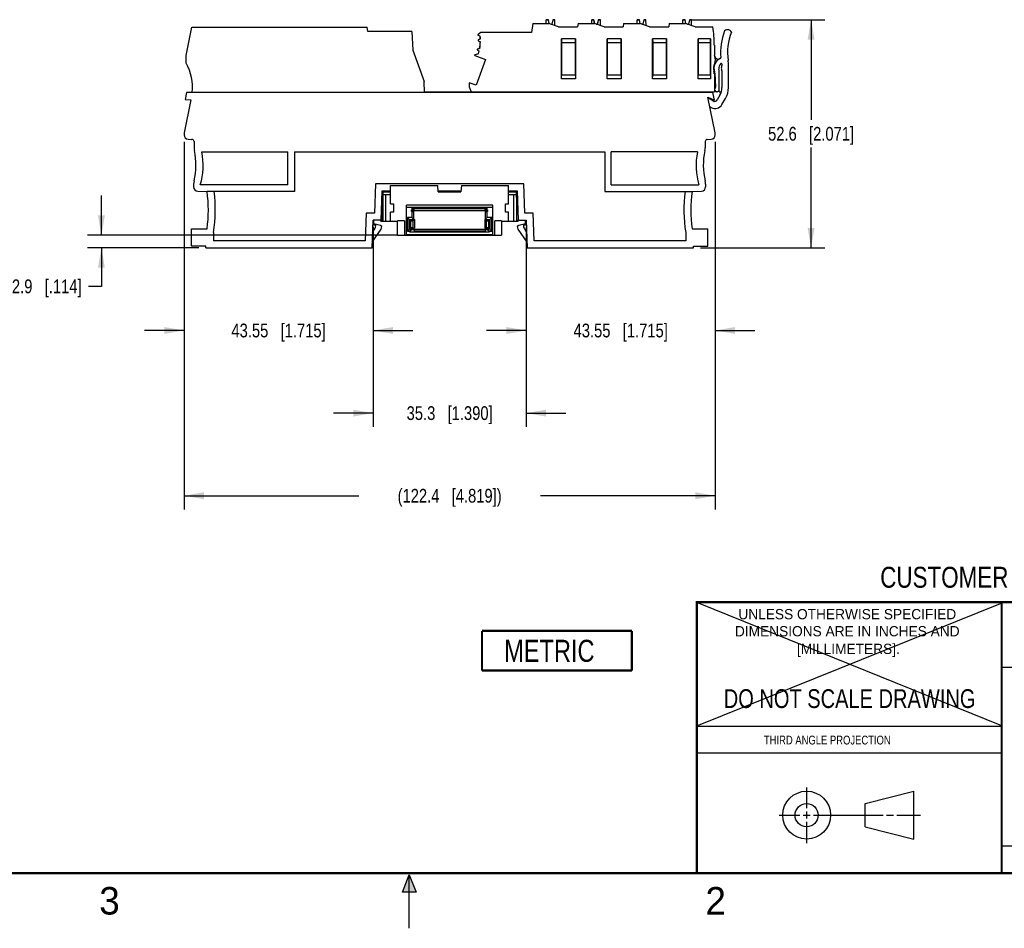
# Model space of a CAD drawing. Header units: inches. Extents: x 0 to 22, y 0 to 17.
# Tile 10 of 24: x 7.5 to 16.4, y 0 to 8.2. Entities that reach past the tile are written whole.
import ezdxf

# ---------------------------------------------------------------- set-up
doc = ezdxf.new("R2010")
doc.units = ezdxf.units.IN
doc.header["$LTSCALE"] = 1.21
doc.header["$MEASUREMENT"] = 0
doc.layers.get('0').update_dxf_attribs({"linetype": 'CONTINUOUS'})
doc.layers.add('DETAIL', color=7, linetype='CONTINUOUS')
doc.layers.add('DIMENSIONS', color=7, linetype='CONTINUOUS')
doc.styles.get("Standard").update_dxf_attribs({"font": 'txt', "width": 0.8})
doc.styles.add('TEXTSTYLE_2', font='txt')
doc.dimstyles.new('DIMSTYLE_1', dxfattribs={"dimtxt": 0.125, "dimasz": 0.18, "dimexe": 0.125, "dimexo": 0.0625, "dimgap": 0.0625, "dimtad": 0, "dimtih": 1, "dimtoh": 1, "dimdsep": 46, "dimtxsty": 'STANDARD', "dimblk": '_FILLED', "dimblk1": '_FILLED', "dimblk2": '_FILLED', "dimcen": 0.09, "dimadec": 0, "dimazin": 0, "dimtp": 0.01, "dimtm": 0.01, "dimtfac": 1, "dimtofl": 0, "dimtmove": 0, "dimatfit": 3, "dimldrblk": '_FILLED', "dimfxl": 1, "dimtolj": 1, "dimarcsym": 0})

# ---------------------------------------------------------------- blocks, each defined once
blk = doc.blocks.new('_FILLED')
at = {"color": 0, "linetype": 'BYBLOCK'}
blk.add_solid([(0, 0), (-1, 0.174), (-1, -0.174)], dxfattribs=at)
blk = doc.blocks.new('*D5')
at = {"layer": 'DIMENSIONS', "color": 2, "linetype": 'CONTINUOUS'}
for p, q in [((13.5649, 8.2469), (14.771, 8.2469)), ((14.646, 8.2469), (14.646, 7.3365)), ((14.646, 6.1761), (14.646, 7.0865)), ((13.6416, 6.1761), (14.771, 6.1761))]:
    blk.add_line(p, q, dxfattribs=at)
at = {"layer": 'DIMENSIONS', "color": 2, "linetype": 'CONTINUOUS', "xscale": 0.18, "yscale": 0.18, "zscale": 0.18}
for p, rotation in [((14.646, 8.2469), 89.9999999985), ((14.646, 6.1761), 270)]:
    blk.add_blockref('_FILLED', p, dxfattribs=dict(at, rotation=rotation))
at = {"layer": 'DIMENSIONS', "color": 2, "linetype": 'CONTINUOUS', "insert": (14.646, 7.274), "char_height": 0.125, "width": 1.225, "attachment_point": 2, "line_spacing_factor": 0.9}
blk.add_mtext('52.6{\\Ftxt.shx;\\W1.000000;\\H0.125000; }[2.071]', dxfattribs=at)
blk = doc.blocks.new('*D6')
at = {"layer": 'DIMENSIONS', "color": 2, "linetype": 'CONTINUOUS'}
for p, q in [((8.207, 6.2902), (8.207, 6.6502)), ((10.8935, 6.2902), (8.082, 6.2902)), ((9.0914, 6.1761), (8.082, 6.1761)), ((8.207, 6.1761), (8.207, 5.8266)), ((8.207, 5.8266), (8.0895, 5.8266))]:
    blk.add_line(p, q, dxfattribs=at)
at = {"layer": 'DIMENSIONS', "color": 2, "linetype": 'CONTINUOUS', "xscale": 0.18, "yscale": 0.18, "zscale": 0.18}
for p, rotation in [((8.207, 6.2902), 270), ((8.207, 6.1761), 90)]:
    blk.add_blockref('_FILLED', p, dxfattribs=dict(at, rotation=rotation))
at = {"layer": 'DIMENSIONS', "color": 2, "linetype": 'CONTINUOUS', "insert": (8.027, 5.8891), "char_height": 0.125, "width": 1.025, "attachment_point": 3, "line_spacing_factor": 0.9}
blk.add_mtext('2.9{\\Ftxt.shx;\\W1.000000;\\H0.125000; }[.114]', dxfattribs=at)
blk = doc.blocks.new('*D7')
at = {"layer": 'DIMENSIONS', "color": 2, "linetype": 'CONTINUOUS'}
for p, q in [((8.957, 7.1391), (8.957, 3.8011)), ((13.7759, 7.1391), (13.7759, 3.8011)), ((8.957, 3.9261), (10.5415, 3.9261)), ((13.7759, 3.9261), (12.1915, 3.9261))]:
    blk.add_line(p, q, dxfattribs=at)
at = {"layer": 'DIMENSIONS', "color": 2, "linetype": 'CONTINUOUS', "xscale": 0.18, "yscale": 0.18, "zscale": 0.18}
for p, rotation in [((8.957, 3.9261), 180), ((13.7759, 3.9261), 1e-10)]:
    blk.add_blockref('_FILLED', p, dxfattribs=dict(at, rotation=rotation))
at = {"layer": 'DIMENSIONS', "color": 2, "linetype": 'CONTINUOUS', "insert": (11.3665, 3.9886), "char_height": 0.125, "width": 1.525, "attachment_point": 2, "line_spacing_factor": 0.9}
blk.add_mtext('(122.4{\\Ftxt.shx;\\W1.000000;\\H0.125000; }[4.819])', dxfattribs=at)
blk = doc.blocks.new('*D8')
at = {"layer": 'DIMENSIONS', "color": 2, "linetype": 'CONTINUOUS'}
for p, q in [((8.957, 7.1391), (8.957, 5.3011)), ((10.6716, 6.3655), (10.6716, 5.3011)), ((8.957, 5.4261), (8.597, 5.4261)), ((10.6716, 5.4261), (11.0316, 5.4261))]:
    blk.add_line(p, q, dxfattribs=at)
at = {"layer": 'DIMENSIONS', "color": 2, "linetype": 'CONTINUOUS', "xscale": 0.18, "yscale": 0.18, "zscale": 0.18}
blk.add_blockref('_FILLED', (8.957, 5.4261), dxfattribs=at)
at = {"layer": 'DIMENSIONS', "color": 2, "linetype": 'CONTINUOUS', "xscale": 0.18, "yscale": 0.18, "zscale": 0.18, "rotation": 180}
blk.add_blockref('_FILLED', (10.6716, 5.4261), dxfattribs=at)
at = {"layer": 'DIMENSIONS', "color": 2, "linetype": 'CONTINUOUS', "insert": (9.8143, 5.4886), "char_height": 0.125, "width": 1.325, "attachment_point": 2, "line_spacing_factor": 0.9}
blk.add_mtext('43.55{\\Ftxt.shx;\\W1.000000;\\H0.125000; }[1.715]', dxfattribs=at)
blk = doc.blocks.new('*D9')
at = {"layer": 'DIMENSIONS', "color": 2, "linetype": 'CONTINUOUS'}
for p, q in [((10.6716, 6.3655), (10.6716, 4.5511)), ((12.0614, 6.3655), (12.0614, 4.5511)), ((10.6716, 4.6761), (10.3116, 4.6761)), ((12.0614, 4.6761), (12.4214, 4.6761))]:
    blk.add_line(p, q, dxfattribs=at)
at = {"layer": 'DIMENSIONS', "color": 2, "linetype": 'CONTINUOUS', "xscale": 0.18, "yscale": 0.18, "zscale": 0.18}
blk.add_blockref('_FILLED', (10.6716, 4.6761), dxfattribs=at)
at = {"layer": 'DIMENSIONS', "color": 2, "linetype": 'CONTINUOUS', "xscale": 0.18, "yscale": 0.18, "zscale": 0.18, "rotation": 180}
blk.add_blockref('_FILLED', (12.0614, 4.6761), dxfattribs=at)
at = {"layer": 'DIMENSIONS', "color": 2, "linetype": 'CONTINUOUS', "insert": (11.3665, 4.7386), "char_height": 0.125, "width": 1.225, "attachment_point": 2, "line_spacing_factor": 0.9}
blk.add_mtext('35.3{\\Ftxt.shx;\\W1.000000;\\H0.125000; }[1.390]', dxfattribs=at)
blk = doc.blocks.new('*D10')
at = {"layer": 'DIMENSIONS', "color": 2, "linetype": 'CONTINUOUS'}
for p, q in [((13.7759, 7.1391), (13.7759, 5.3011)), ((12.0614, 6.3655), (12.0614, 5.3011)), ((12.0614, 5.4261), (11.7014, 5.4261)), ((13.7759, 5.4261), (14.1359, 5.4261))]:
    blk.add_line(p, q, dxfattribs=at)
at = {"layer": 'DIMENSIONS', "color": 2, "linetype": 'CONTINUOUS', "xscale": 0.18, "yscale": 0.18, "zscale": 0.18}
blk.add_blockref('_FILLED', (12.0614, 5.4261), dxfattribs=at)
at = {"layer": 'DIMENSIONS', "color": 2, "linetype": 'CONTINUOUS', "xscale": 0.18, "yscale": 0.18, "zscale": 0.18, "rotation": 180}
blk.add_blockref('_FILLED', (13.7759, 5.4261), dxfattribs=at)
at = {"layer": 'DIMENSIONS', "color": 2, "linetype": 'CONTINUOUS', "insert": (12.9186, 5.4886), "char_height": 0.125, "width": 1.325, "attachment_point": 2, "line_spacing_factor": 0.9}
blk.add_mtext('43.55{\\Ftxt.shx;\\W1.000000;\\H0.125000; }[1.715]', dxfattribs=at)
blk = doc.blocks.new('METRIC_BL2', base_point=(12.3397, 2.5197))
at = {"layer": 'DETAIL', "color": 7, "linetype": 'CONTINUOUS', "const_width": 0.02}
for points in [[(11.6597, 2.6997), (13.0197, 2.6997)], [(11.6597, 2.6997), (11.6597, 2.3397)], [(13.0197, 2.6997), (13.0197, 2.3397)], [(11.6597, 2.3397), (13.0197, 2.3397)]]:
    blk.add_lwpolyline(points, dxfattribs=at)
at = {"layer": 'DETAIL', "color": 2, "linetype": 'CONTINUOUS', "width": 0.8}
blk.add_text('METRIC', height=0.2, dxfattribs=at).set_placement((11.861, 2.4186))

msp = doc.modelspace()

# ---------------------------------------------------------------- hatches: boundary and pattern name
at = {"linetype": 'CONTINUOUS'}
msp.add_hatch(color=2, dxfattribs=at).paths.add_polyline_path([(10.9375, 0.3287), (11, 0.485), (11.0625, 0.3287)])

# ---------------------------------------------------------------- linework, layer by layer
at = {"color": 7, "linetype": 'CONTINUOUS'}
for p, q in [((12.2422, 8.2135), (12.2425, 8.245)), ((12.2425, 8.245), (12.2621, 8.245)), ((12.2426, 8.2469), (12.2426, 8.245)), ((12.2623, 8.2469), (12.2426, 8.2469)), ((12.269, 8.2129), (12.2621, 8.245)), ((12.2696, 8.2127), (12.2623, 8.2469)), ((12.3015, 8.245), (12.2931, 8.2056)), ((12.3017, 8.2469), (12.2933, 8.2076)), ((12.3015, 8.245), (12.3212, 8.245)), ((12.3213, 8.2469), (12.3017, 8.2469)), ((12.3216, 8.1937), (12.3212, 8.245)), ((12.3214, 8.245), (12.3213, 8.2469)), ((12.6556, 8.2135), (12.6558, 8.245)), ((12.6558, 8.245), (12.6755, 8.245)), ((12.6757, 8.2469), (12.656, 8.2469)), ((12.656, 8.2469), (12.656, 8.245)), ((12.6823, 8.2129), (12.6755, 8.245)), ((12.683, 8.2127), (12.6757, 8.2469)), ((12.7149, 8.245), (12.7065, 8.2056)), ((12.715, 8.2469), (12.7067, 8.2076)), ((12.7149, 8.245), (12.7346, 8.245)), ((12.7347, 8.2469), (12.715, 8.2469)), ((12.735, 8.1937), (12.7346, 8.245)), ((12.7347, 8.245), (12.7347, 8.2469)), ((13.069, 8.2135), (13.0692, 8.245)), ((13.0692, 8.245), (13.0889, 8.245)), ((13.0891, 8.2469), (13.0694, 8.2469)), ((13.0694, 8.2469), (13.0694, 8.245)), ((13.0957, 8.2129), (13.0889, 8.245)), ((13.0963, 8.2127), (13.0891, 8.2469)), ((13.1283, 8.245), (13.1199, 8.2056)), ((13.1284, 8.2469), (13.1201, 8.2076)), ((13.1283, 8.245), (13.148, 8.245)), ((13.1481, 8.2469), (13.1284, 8.2469)), ((13.1484, 8.1937), (13.148, 8.245)), ((13.1481, 8.245), (13.1481, 8.2469)), ((13.4823, 8.2135), (13.4826, 8.245)), ((13.4826, 8.245), (13.5023, 8.245)), ((13.4828, 8.2469), (13.4827, 8.245)), ((13.5024, 8.2469), (13.4828, 8.2469)), ((13.5091, 8.2129), (13.5023, 8.245)), ((13.5097, 8.2127), (13.5024, 8.2469)), ((13.5417, 8.245), (13.5333, 8.2056)), ((13.5418, 8.2469), (13.5334, 8.2076)), ((13.5417, 8.245), (13.5614, 8.245)), ((13.5615, 8.2469), (13.5418, 8.2469)), ((13.5618, 8.1937), (13.5614, 8.245)), ((13.5615, 8.245), (13.5615, 8.2469)), ((8.9767, 7.9219), (9.0279, 8.178)), ((9.0279, 8.178), (10.6195, 8.178)), ((10.6243, 8.1387), (10.6195, 8.178)), ((11.0225, 8.1387), (10.6243, 8.1387)), ((11.0225, 8.1387), (11.0313, 7.9712)), ((11.6489, 8.1308), (11.6241, 8.1131)), ((11.6506, 8.1308), (11.6258, 8.1131)), ((12.1106, 8.1308), (11.6489, 8.1308)), ((12.1207, 8.2135), (12.1106, 8.1308)), ((12.1207, 8.2135), (12.2674, 8.2135)), ((12.3539, 8.182), (12.2674, 8.2135)), ((12.2836, 8.2076), (12.2933, 8.2076)), ((12.289, 8.2056), (12.2931, 8.2056)), ((12.3539, 8.182), (12.5279, 8.182)), ((12.5318, 8.2135), (12.5279, 8.182)), ((12.5318, 8.2135), (12.6808, 8.2135)), ((12.7673, 8.182), (12.6808, 8.2135)), ((12.697, 8.2076), (12.7067, 8.2076)), ((12.7024, 8.2056), (12.7065, 8.2056)), ((12.7673, 8.182), (12.9413, 8.182)), ((12.9451, 8.2135), (12.9413, 8.182)), ((12.9451, 8.2135), (13.0942, 8.2135)), ((13.1807, 8.182), (13.0942, 8.2135)), ((13.1104, 8.2076), (13.1201, 8.2076)), ((13.1158, 8.2056), (13.1199, 8.2056)), ((13.1807, 8.182), (13.3547, 8.182)), ((13.3585, 8.2135), (13.3547, 8.182)), ((13.3585, 8.2135), (13.5075, 8.2135)), ((13.5941, 8.182), (13.5075, 8.2135)), ((13.5238, 8.2076), (13.5334, 8.2076)), ((13.5292, 8.2056), (13.5333, 8.2056)), ((13.5941, 8.182), (13.7554, 8.182)), ((13.8921, 8.155), (13.879, 8.156)), ((13.9244, 8.1332), (13.9169, 8.1422)), ((11.6248, 8.1063), (11.6432, 8.0979)), ((11.6264, 8.1063), (11.6448, 8.0979)), ((11.6443, 8.0731), (11.6266, 8.0631)), ((11.6266, 8.0563), (11.6441, 8.046)), ((11.6459, 8.0731), (11.6283, 8.0631)), ((11.6283, 8.0563), (11.6457, 8.046)), ((12.5088, 8.0717), (12.3817, 8.0717)), ((12.3817, 8.0717), (12.3822, 8.0402)), ((12.3817, 7.7107), (12.3817, 8.0717)), ((12.3822, 8.0402), (12.5082, 8.0402)), ((12.3822, 8.0402), (12.3822, 7.7433)), ((12.5082, 8.0402), (12.5088, 8.0717)), ((12.5082, 7.7433), (12.5082, 8.0402)), ((12.5088, 8.0717), (12.5088, 7.7107)), ((12.9221, 8.0717), (12.7951, 8.0717)), ((12.7951, 8.0717), (12.7956, 8.0402)), ((12.7951, 7.7107), (12.7951, 8.0717)), ((12.7956, 8.0402), (12.9216, 8.0402)), ((12.7956, 8.0402), (12.7956, 7.7433)), ((12.9216, 8.0402), (12.9221, 8.0717)), ((12.9216, 7.7433), (12.9216, 8.0402)), ((12.9221, 8.0717), (12.9221, 7.7107)), ((13.3355, 8.0717), (13.2084, 8.0717)), ((13.2084, 8.0717), (13.209, 8.0402)), ((13.2084, 7.7107), (13.2084, 8.0717)), ((13.209, 8.0402), (13.335, 8.0402)), ((13.209, 8.0402), (13.209, 7.7433)), ((13.335, 8.0402), (13.3355, 8.0717)), ((13.335, 7.7433), (13.335, 8.0402)), ((13.3355, 8.0717), (13.3355, 7.7107)), ((13.7332, 8.0717), (13.6218, 8.0717)), ((13.6218, 8.0717), (13.6224, 8.0402)), ((13.6218, 7.7107), (13.6218, 8.0717)), ((13.6224, 8.0402), (13.7326, 8.0402)), ((13.6224, 8.0402), (13.6224, 7.7433)), ((13.7326, 8.0402), (13.7332, 8.0717)), ((13.7326, 7.7433), (13.7326, 8.0402)), ((13.7332, 8.0717), (13.7332, 7.7107)), ((11.0313, 7.9712), (11.135, 7.6863)), ((11.618, 7.9733), (11.6334, 7.9602)), ((11.6384, 7.9868), (11.6193, 7.98)), ((11.6197, 7.9733), (11.635, 7.9602)), ((11.64, 7.9868), (11.6209, 7.98)), ((13.7681, 8.0171), (13.7681, 7.9275)), ((8.9767, 7.8513), (8.9767, 7.9219)), ((11.6276, 7.936), (11.5963, 7.9285)), ((11.5965, 7.9207), (11.6923, 7.8858)), ((11.6292, 7.936), (11.5969, 7.9282)), ((11.6923, 7.8858), (11.6072, 7.6518)), ((13.8369, 7.8439), (13.8369, 7.8318)), ((13.8369, 7.7841), (13.8369, 7.63)), ((13.896, 7.63), (13.896, 7.8335)), ((11.1376, 7.5875), (11.135, 7.6863)), ((12.3817, 7.7107), (12.3822, 7.7433)), ((12.5088, 7.7107), (12.3817, 7.7107)), ((12.5082, 7.7433), (12.3822, 7.7433)), ((12.5082, 7.7433), (12.5088, 7.7107)), ((12.7951, 7.7107), (12.7956, 7.7433)), ((12.9221, 7.7107), (12.7951, 7.7107)), ((12.9216, 7.7433), (12.7956, 7.7433)), ((12.9216, 7.7433), (12.9221, 7.7107)), ((13.2084, 7.7107), (13.209, 7.7433)), ((13.3355, 7.7107), (13.2084, 7.7107)), ((13.335, 7.7433), (13.209, 7.7433)), ((13.335, 7.7433), (13.3355, 7.7107)), ((13.6218, 7.7107), (13.6224, 7.7433)), ((13.7332, 7.7107), (13.6218, 7.7107)), ((13.7326, 7.7433), (13.6224, 7.7433)), ((13.7326, 7.7433), (13.7332, 7.7107)), ((13.7681, 7.7557), (13.7681, 7.5914)), ((13.7726, 7.7628), (13.7782, 7.634)), ((13.8114, 7.5914), (13.8114, 7.7717)), ((11.5436, 7.6749), (11.5436, 7.6387)), ((11.6072, 7.6518), (11.5436, 7.6749)), ((11.5436, 7.6387), (11.5633, 7.5914)), ((13.7681, 7.6544), (13.7773, 7.6544)), ((9.0185, 7.521), (8.9586, 7.2209)), ((8.9791, 7.5875), (8.9661, 7.5228)), ((8.9661, 7.5228), (9.0185, 7.521)), ((13.7539, 7.5875), (8.9791, 7.5875)), ((11.5948, 7.5883), (11.1376, 7.5883)), ((11.5633, 7.5914), (13.7681, 7.5914)), ((11.6512, 7.5875), (11.6511, 7.5914)), ((11.6585, 7.5875), (11.6587, 7.5895)), ((11.6587, 7.5895), (13.7321, 7.5895)), ((11.6696, 7.5895), (11.6696, 7.5914)), ((12.1219, 7.5895), (12.1218, 7.5875)), ((12.1658, 7.5875), (12.1658, 7.5895)), ((12.3624, 7.5875), (12.3624, 7.5895)), ((12.4511, 7.5875), (12.4511, 7.5895)), ((12.4905, 7.5875), (12.4905, 7.5895)), ((12.5792, 7.5875), (12.5792, 7.5895)), ((12.7758, 7.5875), (12.7758, 7.5895)), ((12.8645, 7.5875), (12.8645, 7.5895)), ((12.9039, 7.5875), (12.9039, 7.5895)), ((12.9926, 7.5895), (12.9926, 7.5875)), ((13.1892, 7.5875), (13.1892, 7.5895)), ((13.2779, 7.5875), (13.2779, 7.5895)), ((13.3173, 7.5875), (13.3173, 7.5895)), ((13.406, 7.5875), (13.4059, 7.5895)), ((13.6025, 7.5875), (13.6026, 7.5895)), ((13.7099, 7.5437), (13.7681, 7.5166)), ((13.7744, 7.2209), (13.7099, 7.5437)), ((13.7567, 7.5091), (13.7167, 7.5322)), ((13.7287, 7.5895), (13.7287, 7.5914)), ((13.7321, 7.5895), (13.7321, 7.5914)), ((13.7681, 7.5166), (13.7539, 7.5875)), ((13.7946, 7.5934), (13.7868, 7.5934)), ((13.8185, 7.5611), (13.7943, 7.5192)), ((13.8114, 7.5914), (13.8314, 7.5914)), ((13.8376, 7.476), (13.8696, 7.5316)), ((13.727, 7.458), (13.7408, 7.4501)), ((8.957, 7.2054), (8.957, 7.2016)), ((8.9943, 7.1623), (9.0289, 7.1605)), ((13.704, 7.1605), (13.7386, 7.1623)), ((13.7759, 7.2016), (13.7759, 7.2054)), ((9.0476, 7.1408), (9.0476, 7.0842)), ((13.6854, 7.1408), (13.6854, 7.0842)), ((9.1191, 7.0461), (9.8999, 7.0461)), ((9.8999, 6.7469), (9.8999, 7.0461)), ((9.959, 7.0461), (9.959, 6.6879)), ((9.959, 7.0461), (12.774, 7.0461)), ((12.774, 7.0461), (12.774, 6.6879)), ((13.6139, 7.0461), (12.833, 7.0461)), ((12.833, 6.7469), (12.833, 7.0461)), ((9.0436, 6.7554), (9.0436, 6.7302)), ((9.8999, 6.7469), (9.1041, 6.7469)), ((10.6935, 6.7568), (10.6842, 6.491)), ((12.0394, 6.7568), (10.6935, 6.7568)), ((10.8309, 6.5757), (10.8309, 6.743)), ((10.8309, 6.743), (11.2582, 6.743)), ((11.2634, 6.6839), (11.2582, 6.743)), ((11.4744, 6.743), (11.4692, 6.6839)), ((11.4744, 6.743), (11.9017, 6.743)), ((11.9017, 6.5757), (11.9017, 6.743)), ((12.0487, 6.491), (12.0394, 6.7568)), ((12.833, 6.7469), (13.6288, 6.7469)), ((13.6893, 6.7554), (13.6893, 6.7302)), ((9.0816, 6.6908), (9.1662, 6.6879)), ((9.959, 6.6879), (9.1662, 6.6879)), ((10.7451, 6.428), (10.7543, 6.6938)), ((10.7523, 6.6341), (10.7591, 6.6341)), ((10.754, 6.6839), (10.8309, 6.6839)), ((10.7543, 6.6938), (10.8309, 6.6938)), ((10.7557, 6.4182), (10.7557, 6.6341)), ((10.7591, 6.6341), (10.7591, 6.6839)), ((10.7609, 6.6839), (10.7609, 6.4182)), ((10.7609, 6.6603), (10.8309, 6.6603)), ((10.7876, 6.4182), (10.7876, 6.6603)), ((10.8225, 6.6938), (10.8221, 6.6839)), ((11.2626, 6.6938), (11.4701, 6.6938)), ((11.2634, 6.6839), (11.4692, 6.6839)), ((11.9017, 6.6938), (11.9786, 6.6938)), ((11.9017, 6.6839), (11.979, 6.6839)), ((11.9017, 6.6603), (11.9717, 6.6603)), ((11.9108, 6.6839), (11.9105, 6.6938)), ((11.9451, 6.6603), (11.9451, 6.4182)), ((11.9717, 6.6839), (11.9717, 6.4182)), ((11.9735, 6.6341), (11.9735, 6.684)), ((11.9807, 6.6341), (11.9735, 6.6341)), ((11.9769, 6.4182), (11.9769, 6.6341)), ((11.9786, 6.6938), (11.9879, 6.428)), ((12.774, 6.6879), (13.5669, 6.6879)), ((13.5669, 6.6879), (13.6513, 6.6908)), ((10.8309, 6.5757), (10.8584, 6.5757)), ((10.8584, 6.5757), (10.8584, 6.5009)), ((11.759, 6.5635), (10.9736, 6.5635)), ((10.9736, 6.2977), (10.9736, 6.5635)), ((10.9736, 6.5438), (11.759, 6.5438)), ((11.0218, 6.5221), (11.0435, 6.5221)), ((11.0218, 6.5064), (11.0218, 6.5221)), ((11.0425, 6.5221), (11.0242, 6.5404)), ((11.7084, 6.5404), (11.0242, 6.5404)), ((11.0242, 6.5404), (11.0242, 6.5221)), ((11.0273, 6.5221), (11.0273, 6.5162)), ((11.0435, 6.5391), (11.6848, 6.5391)), ((11.0435, 6.5162), (11.0435, 6.5391)), ((11.0435, 6.5377), (11.6848, 6.5377)), ((11.0435, 6.532), (11.6848, 6.532)), ((11.6848, 6.5391), (11.6848, 6.5162)), ((11.6848, 6.5221), (11.7108, 6.5221)), ((11.7084, 6.5404), (11.6901, 6.5221)), ((11.7054, 6.5162), (11.7054, 6.5221)), ((11.7084, 6.5221), (11.7084, 6.5404)), ((11.7108, 6.5221), (11.7108, 6.5064)), ((11.759, 6.2977), (11.759, 6.5635)), ((11.8742, 6.5757), (11.9017, 6.5757)), ((11.8742, 6.5009), (11.8742, 6.5757)), ((10.6088, 6.491), (10.6, 6.2391)), ((10.6842, 6.491), (10.6088, 6.491)), ((10.8584, 6.5009), (10.8309, 6.5009)), ((10.8309, 6.4182), (10.8309, 6.5009)), ((11.0242, 6.4528), (10.9829, 6.4528)), ((11.013, 6.4227), (10.9829, 6.4528)), ((10.9829, 6.4528), (10.9829, 6.3276)), ((11.0012, 6.4345), (11.0464, 6.4345)), ((11.0012, 6.3459), (11.0012, 6.4345)), ((11.0218, 6.5064), (11.0425, 6.5064)), ((11.0242, 6.5064), (11.0242, 6.4528)), ((11.0425, 6.4345), (11.0242, 6.4528)), ((11.0273, 6.5162), (11.7054, 6.5162)), ((11.0346, 6.4227), (11.0464, 6.4345)), ((11.0425, 6.4345), (11.0425, 6.5064)), ((11.0464, 6.4345), (11.0464, 6.3548)), ((11.6862, 6.4345), (11.7315, 6.4345)), ((11.6862, 6.4345), (11.698, 6.4227)), ((11.6862, 6.4345), (11.6862, 6.3548)), ((11.6901, 6.5064), (11.7108, 6.5064)), ((11.6901, 6.5064), (11.6901, 6.4345)), ((11.7084, 6.4528), (11.6901, 6.4345)), ((11.7084, 6.4528), (11.7084, 6.5064)), ((11.7498, 6.4528), (11.7084, 6.4528)), ((11.7197, 6.4227), (11.7498, 6.4528)), ((11.7315, 6.4345), (11.7315, 6.3459)), ((11.7498, 6.3276), (11.7498, 6.4528)), ((11.9017, 6.5009), (11.8742, 6.5009)), ((11.9017, 6.4182), (11.9017, 6.5009)), ((12.1242, 6.491), (12.0487, 6.491)), ((12.133, 6.2391), (12.1242, 6.491)), ((9.024, 6.1918), (9.024, 6.3493)), ((9.024, 6.3493), (9.1661, 6.3493)), ((10.6628, 6.1761), (10.6716, 6.428)), ((10.6646, 6.2289), (10.7465, 6.3458)), ((10.6676, 6.3147), (10.6904, 6.3552)), ((10.7557, 6.428), (10.6716, 6.428)), ((10.6773, 6.3808), (10.6773, 6.428)), ((10.7391, 6.3786), (10.6773, 6.3951)), ((10.6971, 6.3808), (10.6773, 6.3808)), ((10.6967, 6.3746), (10.6971, 6.3808)), ((10.7523, 6.3709), (10.7391, 6.3786)), ((10.743, 6.4182), (10.743, 6.428)), ((10.743, 6.4182), (10.8946, 6.4182)), ((10.7465, 6.3458), (10.7523, 6.3709)), ((10.956, 6.4202), (10.8946, 6.4202)), ((10.8946, 6.2902), (10.8946, 6.4202)), ((10.956, 6.4202), (10.956, 6.2902)), ((11.013, 6.3578), (10.9829, 6.3276)), ((11.0277, 6.3459), (11.0012, 6.3459)), ((11.0218, 6.3459), (11.0035, 6.3276)), ((11.013, 6.4227), (11.0346, 6.4227)), ((11.013, 6.3578), (11.013, 6.4227)), ((11.0346, 6.3578), (11.013, 6.3578)), ((11.0218, 6.3391), (11.0218, 6.3459)), ((11.0277, 6.3548), (11.0464, 6.3548)), ((11.0277, 6.3391), (11.0277, 6.3548)), ((11.0277, 6.345), (11.7049, 6.345)), ((11.0346, 6.3578), (11.0346, 6.4227)), ((11.0376, 6.3548), (11.0346, 6.3578)), ((11.0478, 6.3221), (11.0478, 6.345)), ((11.6862, 6.3548), (11.7049, 6.3548)), ((11.6891, 6.345), (11.6891, 6.3221)), ((11.698, 6.3578), (11.6951, 6.3548)), ((11.698, 6.4227), (11.7197, 6.4227)), ((11.698, 6.4227), (11.698, 6.3578)), ((11.7197, 6.3578), (11.698, 6.3578)), ((11.7049, 6.3391), (11.7049, 6.3548)), ((11.7315, 6.3459), (11.7049, 6.3459)), ((11.7291, 6.3276), (11.7108, 6.3459)), ((11.7108, 6.3459), (11.7108, 6.3391)), ((11.7197, 6.4227), (11.7197, 6.3578)), ((11.7197, 6.3578), (11.7498, 6.3276)), ((11.838, 6.4202), (11.7766, 6.4202)), ((11.7766, 6.2902), (11.7766, 6.4202)), ((11.838, 6.4202), (11.838, 6.2902)), ((11.838, 6.4182), (11.9896, 6.4182)), ((11.9769, 6.428), (12.0614, 6.428)), ((11.9938, 6.3786), (11.9806, 6.3709)), ((11.9806, 6.3709), (11.9865, 6.3458)), ((11.9865, 6.3458), (12.0683, 6.2289)), ((11.9896, 6.4182), (11.9896, 6.428)), ((12.0553, 6.395), (11.9938, 6.3786)), ((12.0553, 6.3808), (12.0356, 6.3808)), ((12.0356, 6.3808), (12.0359, 6.3746)), ((12.0422, 6.3552), (12.0653, 6.3141)), ((12.0553, 6.3808), (12.0553, 6.428)), ((12.0614, 6.428), (12.0702, 6.1761)), ((13.5669, 6.3493), (13.709, 6.3493)), ((13.709, 6.1918), (13.709, 6.3493)), ((9.2247, 6.3151), (9.2247, 6.2391)), ((10.6657, 6.2587), (10.6855, 6.2587)), ((10.8946, 6.2902), (11.838, 6.2902)), ((10.9736, 6.2977), (11.759, 6.2977)), ((10.9829, 6.3276), (11.0035, 6.3276)), ((11.0218, 6.3391), (11.0035, 6.3208)), ((11.0035, 6.3276), (11.0035, 6.3208)), ((11.0035, 6.3208), (11.7291, 6.3208)), ((11.0478, 6.3391), (11.0218, 6.3391)), ((11.0478, 6.3292), (11.6891, 6.3292)), ((11.6891, 6.3235), (11.0478, 6.3235)), ((11.6891, 6.3221), (11.0478, 6.3221)), ((11.7108, 6.3391), (11.6891, 6.3391)), ((11.7291, 6.3208), (11.7108, 6.3391)), ((11.7291, 6.3276), (11.7498, 6.3276)), ((11.7291, 6.3208), (11.7291, 6.3276)), ((12.0474, 6.2587), (12.0673, 6.2587)), ((13.5082, 6.3151), (13.5082, 6.2391)), ((9.1539, 6.1918), (9.024, 6.1918)), ((9.1539, 6.1761), (9.1539, 6.1918)), ((9.1539, 6.1761), (10.6628, 6.1761)), ((10.6, 6.2391), (9.2247, 6.2391)), ((12.0702, 6.1761), (13.5791, 6.1761)), ((13.5082, 6.2391), (12.133, 6.2391)), ((13.5791, 6.1918), (13.709, 6.1918)), ((13.5791, 6.1761), (13.5791, 6.1918)), ((15.1374, 1.132), (15.5769, 1.2447)), ((15.5769, 0.8105), (15.5769, 1.2447)), ((15.1374, 0.9219), (15.1374, 1.132)), ((15.1374, 0.9219), (15.5769, 0.8105))]:
    msp.add_line(p, q, dxfattribs=at)
at = {"color": 2, "linetype": 'CONTINUOUS'}
for p, q in [((16.375, 2.96), (21.5, 2.96)), ((16.375, 2.37), (16.6109, 2.37)), ((13.61, 1.835), (16.375, 1.835)), ((16.375, 1.5888), (13.61, 1.5888)), ((14.6059, 1.0901), (14.6059, 1.2769)), ((14.3557, 1.0276), (14.5434, 1.0276)), ((14.5747, 1.0276), (14.6372, 1.0276)), ((14.6059, 0.9964), (14.6059, 1.0589)), ((14.6684, 1.0276), (15.2987, 1.0276)), ((15.3299, 1.0276), (15.3924, 1.0276)), ((15.4237, 1.0276), (15.6394, 1.0276)), ((14.6059, 0.7723), (14.6059, 0.9651)), ((16.375, 0.75), (21.5, 0.75)), ((10.9375, 0.3287), (11, 0.485)), ((11, 0.485), (11.0625, 0.3287)), ((11, 0), (11, 0.485)), ((11.0625, 0.3287), (10.9375, 0.3287))]:
    msp.add_line(p, q, dxfattribs=at)
at = {"color": 7, "linetype": 'CONTINUOUS', "const_width": 0.02}
for points in [[(13.6, 2.9595), (21.5, 2.96)], [(13.61, 0.5), (13.61, 2.96)], [(16.375, 2.96), (16.375, 0.5)], [(0.5, 0.5), (21.5, 0.5)]]:
    msp.add_lwpolyline(points, dxfattribs=at)
at = {"color": 7, "linetype": 'CONTINUOUS'}
for centre, radius in [((14.6059, 1.0276), 0.2171), ((14.6054, 1.0269), 0.105)]:
    msp.add_circle(centre, radius, dxfattribs=at)
for centre, radius, start, end in [((12.258, 7.9838), 1.5104, 1.26385, 7.53822), ((14.3841, 7.9469), 0.5591, 159.2921, 184.50711), ((13.8777, 8.1383), 0.0177, 86, 159.2921), ((14.3841, 7.9469), 0.4961, 157.93689, 188.03252), ((13.8896, 8.1197), 0.0354, 39.5, 86), ((11.628, 8.1099), 0.00394, 125.5, 245.5), ((11.6302, 8.0597), 0.00394, 119.5, 239.5), ((11.1499, 8.0639), 0.4961, 351.06311, 357.93689), ((11.1483, 8.0639), 0.4961, 1.06338, 3.93681), ((11.1499, 8.0639), 0.4961, 1.06311, 3.93689), ((11.6222, 7.9763), 0.00394, 109.5, 229.5), ((11.1499, 8.0639), 0.4961, 345.06311, 347.93689), ((11.5978, 7.9244), 0.00394, 103.5, 250), ((13.8586, 7.808), 0.0945, 112.80088, 200.51159), ((13.8074, 7.9275), 0.0394, 180, 206.03691), ((13.7154, 7.8825), 0.063, 332.4814, 26.03691), ((13.8081, 7.9261), 0.0394, 205.1665, 267.57205), ((13.8189, 7.9023), 0.00787, 292.80088, 4.50711), ((13.581, 7.8335), 0.315, 0, 8.03252), ((8.5703, 7.6302), 0.4627, 354.70812, 28.54645), ((13.8586, 7.808), 0.0984, 152.4814, 197.14621), ((13.6893, 7.7557), 0.0787, 0, 17.14621), ((13.7332, 7.7611), 0.0394, 2.5, 20.51159), ((13.8586, 7.808), 0.0512, 127.49525, 192.3808), ((13.6932, 7.7717), 0.1181, 0, 12.3808), ((13.831, 7.8439), 0.00591, 0, 127.49525), ((13.8586, 7.808), 0.0276, 152.20423, 207.79577), ((13.8133, 7.8318), 0.0236, 332.20423, 360), ((13.8133, 7.7841), 0.0236, 0, 27.79577), ((13.7839, 7.6387), 0.0157, 114.15774, 180), ((13.7868, 7.6101), 0.0167, 140.8269, 270), ((13.7585, 7.6331), 0.0197, 320.8269, 2.5), ((13.7946, 7.6101), 0.0167, 270, 360), ((13.6992, 7.63), 0.1378, 330, 360), ((13.6992, 7.63), 0.1969, 330, 360), ((13.7088, 7.5185), 0.0157, 60, 78.92748), ((13.7704, 7.533), 0.0276, 240, 330), ((13.7762, 7.5115), 0.0709, 240, 330), ((9.0358, 7.2054), 0.0787, 168.7, 180), ((8.9964, 7.2016), 0.0394, 180, 267), ((9.0279, 7.1408), 0.0197, 0, 87), ((13.7051, 7.1408), 0.0197, 93, 180), ((13.7366, 7.2016), 0.0394, 273, 360), ((13.6972, 7.2054), 0.0787, 0, 11.3), ((8.4724, 6.928), 0.5925, 345.93727, 12.69064), ((9.1657, 7.0842), 0.1181, 180, 192.69064), ((14.2605, 6.928), 0.5925, 167.30936, 194.06273), ((13.5673, 7.0842), 0.1181, 347.30936, 360), ((8.4803, 6.928), 0.6496, 343.81213, 10.47568), ((14.2527, 6.928), 0.6496, 169.52432, 196.18787), ((9.1618, 6.7554), 0.1181, 165.93727, 180), ((9.083, 6.7302), 0.0394, 180, 268), ((13.6499, 6.7302), 0.0394, 272, 360), ((13.5712, 6.7554), 0.1181, 0, 14.06273), ((7.9177, 6.5186), 1.2598, 352.27752, 7.72248), ((7.9177, 6.5186), 1.3228, 351.15027, 7.35266), ((14.8153, 6.5186), 1.3228, 172.64734, 188.84973), ((14.8153, 6.5186), 1.2598, 172.27752, 187.72248), ((10.6574, 6.3766), 0.0394, 327, 357), ((12.0752, 6.3766), 0.0394, 183, 213)]:
    msp.add_arc(centre, radius, start, end, dxfattribs=at)
for centre, major_axis, ratio, start_param, end_param in [((11.6264, 8.1099), (-0.00394, 0), 0.999962, 5.331981, 7.426376), ((11.1483, 8.0639), (0.4961, 0), 0.999962, -0.155978, -0.036008), ((11.6206, 7.9763), (-0.00394, 0), 0.999962, 5.052728, 7.147123), ((11.1483, 8.0639), (0.4961, 0), 0.999962, -0.260698, -0.210541), ((11.5972, 7.9247), (0.0037, -0.00135), 0.999993, 8.438661, 10.484783)]:
    msp.add_ellipse(centre, major_axis=major_axis, ratio=ratio, start_param=start_param, end_param=end_param, dxfattribs=at)
msp.add_open_spline([(11.6252, 8.0616), (11.6249, 8.061), (11.6245, 8.0597), (11.6249, 8.0583), (11.6252, 8.0577)], degree=3, knots=[0, 0, 0, 0, 0.5, 1, 1, 1, 1], dxfattribs=at)
for points in [[(11.6266, 8.0631), (11.6261, 8.0627), (11.6255, 8.0622), (11.6252, 8.0616)], [(11.6252, 8.0577), (11.6255, 8.0571), (11.6261, 8.0566), (11.6266, 8.0563)]]:
    msp.add_open_spline(points, degree=3, dxfattribs=at)
at = {"layer": 'DETAIL', "color": 7, "linetype": 'CONTINUOUS'}
for p, q in [((13.6206, 2.9554), (16.3721, 1.8401)), ((16.3777, 2.952), (13.6206, 1.8401))]:
    msp.add_line(p, q, dxfattribs=at)

# ---------------------------------------------------------------- block references
at = {"layer": 'DETAIL', "color": 2, "linetype": 'CONTINUOUS'}
msp.add_blockref('METRIC_BL2', (12.3397, 2.5197), dxfattribs=at)

# ---------------------------------------------------------------- texts
at = {"color": 7, "linetype": 'CONTINUOUS', "attachment_point": 2, "line_spacing_factor": 0.9}
for s, insert, char_height, width in [('CUSTOMER DRAWING', (16.3742, 3.2811), 0.19, 2.432), ('DO NOT SCALE DRAWING', (14.9953, 2.1698), 0.17, 2.72)]:
    msp.add_mtext(s, dxfattribs=dict(at, insert=insert, char_height=char_height, width=width))
at = {"color": 2, "linetype": 'CONTINUOUS', "line_spacing_factor": 0.9, "style": 'TEXTSTYLE_2'}
for s, insert, char_height, width, attachment_point in [('UNLESS OTHERWISE SPECIFIED', (14.9742, 2.8979), 0.093, 2.418, 2), ('DIMENSIONS ARE IN INCHES AND', (14.9742, 2.7431), 0.093, 2.604, 2), ('[MILLIMETERS].', (14.9844, 2.5829), 0.093, 1.302, 2), ('3', (8.1875, 0.375), 0.25, 0.25, 1), ('2', (13.6875, 0.375), 0.25, 0.25, 1)]:
    msp.add_mtext(s, dxfattribs=dict(at, insert=insert, char_height=char_height, width=width, attachment_point=attachment_point))
at = {"color": 2, "linetype": 'CONTINUOUS', "insert": (14.2178, 1.7486), "char_height": 0.08, "width": 1.408, "attachment_point": 1, "line_spacing_factor": 0.9}
msp.add_mtext('THIRD ANGLE PROJECTION', dxfattribs=at)

# ---------------------------------------------------------------- dimensions: what is measured, and where the dimension line sits
at = {"layer": 'DIMENSIONS', "color": 2, "linetype": 'CONTINUOUS'}
for base, p1, p2, angle, picture, middle in [((14.646, 8.2469), (13.5791, 6.1761), (13.5024, 8.2469), 90, '*D5', (14.646, 7.2115)), ((12.0614, 5.4261), (13.7759, 7.2016), (12.0614, 6.428), 180, '*D10', (12.9186, 5.4261)), ((8.207, 6.1761), (10.956, 6.2902), (9.1539, 6.1761), 270, '*D6', (7.5145, 5.8266))]:
    dim = msp.add_linear_dim(base=base, p1=p1, p2=p2, angle=angle, dimstyle='DIMSTYLE_1', dxfattribs=at)
    dim.commit()
    dim.dimension.update_dxf_attribs({"geometry": picture, "text_midpoint": middle, "dimtype": 160})
for base, p1, p2, picture, middle in [((10.6716, 5.4261), (8.957, 7.2016), (10.6716, 6.428), '*D8', (9.8143, 5.4261)), ((12.0614, 4.6761), (10.6716, 6.428), (12.0614, 6.428), '*D9', (11.3665, 4.6761))]:
    dim = msp.add_linear_dim(base=base, p1=p1, p2=p2, dimstyle='DIMSTYLE_1', dxfattribs=at)
    dim.commit()
    dim.dimension.update_dxf_attribs({"geometry": picture, "text_midpoint": middle, "dimtype": 160})
dim = msp.add_linear_dim(base=(13.7759, 3.9261), p1=(8.957, 7.2016), p2=(13.7759, 7.2016), text='(<>)', dimstyle='DIMSTYLE_1', dxfattribs=at)
dim.commit()
dim.dimension.update_dxf_attribs({"geometry": '*D7', "text_midpoint": (11.3665, 3.9261), "dimtype": 160})

doc.saveas('drawing.dxf')
